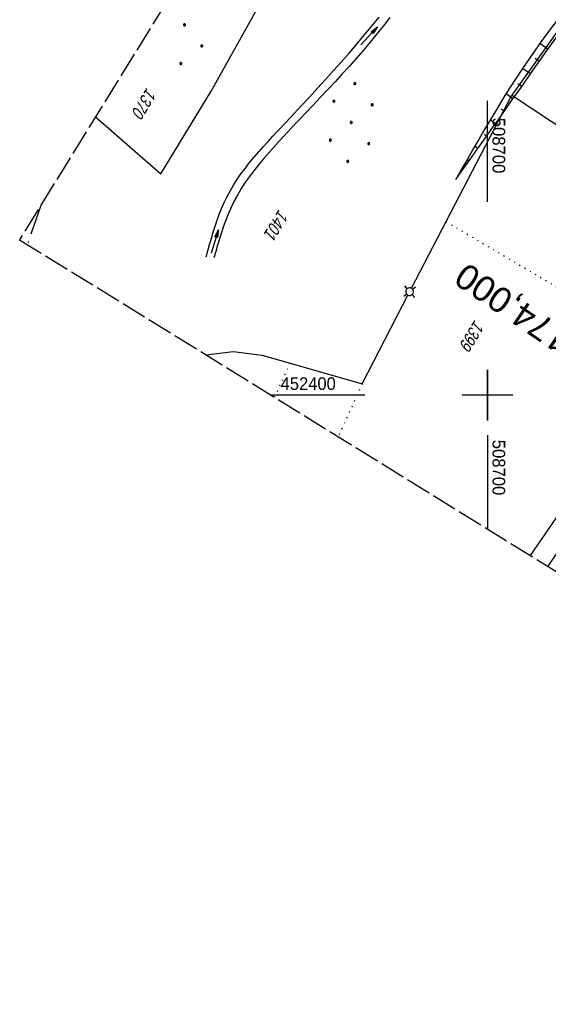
# Model space of a CAD drawing. Extents: x 508608 to 509338, y 452280 to 453218.
# Tile 1 of 31: x 508608 to 508712, y 452280 to 452474. Entities that reach past the tile are written whole.
import ezdxf
from ezdxf.enums import TextEntityAlignment as Align

# ---------------------------------------------------------------- set-up
doc = ezdxf.new("R2010")
doc.units = 0
doc.header["$LTSCALE"] = 10
doc.header["$MEASUREMENT"] = 0
for name, pattern in [('ACAD_ISO14W100', [25.5, 12, -3, 0.5, -3, 0.5, -3, 0.5, -3]), ('AUSGEZOGEN', [0]), ('LT00', [0]), ('LT14', [0.6, 0.5, -0.1]), ('LT17', [0.15, 0.1, -0.05]), ('PUNKTX2_STR', [0.6, 0.1, -0.5])]:
    doc.linetypes.add(name, pattern=pattern)
doc.layers.get('0').update_dxf_attribs({"linetype": 'LT00'})
for name, color, linetype in [('--EK_ST-93-1', 30, 'LT17'), ('--EL_DFK_AB_L', 21, 'LT00'), ('DFK_AB_L', 21, 'LT00'), ('DFK_FLUR_NR', 250, 'LT00'), ('DFK_GZPKT', 250, 'LT00'), ('DFK_KATASTER', 250, 'LT00'), ('DFK_NUTZUNG', 250, 'LT00'), ('DFK_NUTZUNGSGRENZE', 70, 'PUNKTX2_STR'), ('PFEIL', 140, 'AUSGEZOGEN'), ('TELEKOM', 210, 'ACAD_ISO14W100'), ('V119_BOESCH', 250, 'LT00'), ('V119_BOSCHUNG', 250, 'LT00'), ('V119_GRABEN', 250, 'LT00'), ('V119_RASTER', 250, 'LT00'), ('V120_BOESCH', 250, 'LT00'), ('V120_BOSCHUNG', 250, 'LT00'), ('V120_GRABEN', 250, 'LT00'), ('V120_RASTER', 250, 'LT00')]:
    doc.layers.add(name, color=color, linetype=linetype)
doc.layers.add('-BLATT_119-RAND', color=7, linetype='LT14', plot=False)
doc.styles.add('Beschrift', font='ARIAL.TTF')
doc.styles.get("Standard").update_dxf_attribs({"font": 'ARIAL.TTF'})

# ---------------------------------------------------------------- blocks, each defined once
blk = doc.blocks.new('SYMB7030')
at = {"color": 0, "linetype": 'ByBlock'}
for p, q in [((-0.353695, 0.353695), (-0.697, 0.697)), ((0.353695, 0.353695), (0.697, 0.697)), ((-0.353695, -0.353695), (-0.697, -0.697)), ((0.353695, -0.353695), (0.697, -0.697))]:
    blk.add_line(p, q, dxfattribs=at)
for points in [[(-0.031408, 0.499213), (-0.093728, 0.49134), (-0.15457, 0.475719), (-0.212975, 0.452595), (-0.268021, 0.422333), (-0.31884, 0.385411), (-0.36463, 0.342411), (-0.40467, 0.29401), (-0.438329, 0.240973), (-0.465074, 0.184136), (-0.484486, 0.124395), (-0.496256, 0.062692), (-0.5002, 0)], [(-0.5002, 0), (-0.496256, -0.062692), (-0.484486, -0.124395), (-0.465074, -0.184136), (-0.438329, -0.240973), (-0.404671, -0.29401), (-0.36463, -0.342411), (-0.31884, -0.385411), (-0.268021, -0.422333), (-0.212975, -0.452595), (-0.15457, -0.475719), (-0.093728, -0.49134), (-0.031408, -0.499213), (0.031408, -0.499213), (0.093728, -0.49134), (0.15457, -0.475719), (0.212975, -0.452595), (0.268021, -0.422333), (0.31884, -0.385411), (0.36463, -0.342411), (0.404671, -0.29401), (0.438329, -0.240973), (0.465075, -0.184136), (0.484486, -0.124395), (0.496256, -0.062692), (0.500201, 0)], [(0.5002, 0), (0.496256, 0.062692), (0.484485, 0.124395), (0.465074, 0.184136), (0.438329, 0.240973), (0.40467, 0.29401), (0.36463, 0.34241), (0.31884, 0.385411), (0.268021, 0.422333), (0.212975, 0.452595), (0.15457, 0.475719), (0.093728, 0.49134), (0.031408, 0.499213), (-0.031408, 0.499213)]]:
    blk.add_lwpolyline(points, dxfattribs=at)
blk = doc.blocks.new('Ackerland7')
at = {"layer": 'DFK_NUTZUNG', "color": 0, "linetype": 'ByBlock'}
for p, q in [((-4, 3.93), (-4, 3.67)), ((-3.95, 3.63), (-3.95, 3.97)), ((-3.9, 3.99), (-3.9, 3.61)), ((-3.85, 3.6), (-3.85, 4)), ((-3.8, 3.99), (-3.8, 3.61)), ((-3.75, 3.63), (-3.75, 3.97)), ((-3.7, 3.93), (-3.7, 3.67)), ((3.7, 3.93), (3.7, 3.67)), ((3.75, 3.63), (3.75, 3.97)), ((3.8, 3.99), (3.8, 3.61)), ((3.85, 3.6), (3.85, 4)), ((3.9, 3.99), (3.9, 3.61)), ((3.95, 3.63), (3.95, 3.97)), ((4, 3.93), (4, 3.67)), ((-3.65, 3.8), (-3.65, 3.8)), ((4.05, 3.8), (4.05, 3.8)), ((-7.85, 0.13), (-7.85, -0.13)), ((-7.8, -0.17), (-7.8, 0.17)), ((-7.75, 0.19), (-7.75, -0.19)), ((-7.7, -0.2), (-7.7, 0.2)), ((-7.65, 0.19), (-7.65, -0.19)), ((-7.6, -0.17), (-7.6, 0.17)), ((-7.55, 0.13), (-7.55, -0.13)), ((-7.5, 0), (-7.5, 0)), ((-0.15, 0.13), (-0.15, -0.13)), ((-0.1, -0.17), (-0.1, 0.17)), ((-0.05, 0.19), (-0.05, -0.19)), ((0, -0.2), (0, 0.2)), ((0.05, 0.19), (0.05, -0.19)), ((0.1, -0.17), (0.1, 0.17)), ((0.15, 0.13), (0.15, -0.13)), ((0.2, 0), (0.2, 0)), ((7.55, 0.13), (7.55, -0.13)), ((7.6, -0.17), (7.6, 0.17)), ((7.65, 0.19), (7.65, -0.19)), ((7.7, -0.2), (7.7, 0.2)), ((7.75, 0.19), (7.75, -0.19)), ((7.8, -0.17), (7.8, 0.17)), ((7.85, 0.13), (7.85, -0.13)), ((7.9, 0), (7.9, 0)), ((-4, -3.67), (-4, -3.93)), ((-3.95, -3.97), (-3.95, -3.63)), ((-3.9, -3.61), (-3.9, -3.99)), ((-3.85, -4), (-3.85, -3.6)), ((-3.8, -3.61), (-3.8, -3.99)), ((-3.75, -3.97), (-3.75, -3.63)), ((-3.7, -3.67), (-3.7, -3.93)), ((-3.65, -3.8), (-3.65, -3.8)), ((3.7, -3.67), (3.7, -3.93)), ((3.75, -3.97), (3.75, -3.63)), ((3.8, -3.61), (3.8, -3.99)), ((3.85, -4), (3.85, -3.6)), ((3.9, -3.61), (3.9, -3.99)), ((3.95, -3.97), (3.95, -3.63)), ((4, -3.67), (4, -3.93)), ((4.05, -3.8), (4.05, -3.8))]:
    blk.add_line(p, q, dxfattribs=at)
for points in [[(-3.65, 3.8), (-3.67, 3.89), (-3.73, 3.96), (-3.81, 3.99), (-3.89, 3.99), (-3.97, 3.96), (-4.03, 3.89), (-4.05, 3.8), (-4.03, 3.71), (-3.97, 3.64), (-3.89, 3.6), (-3.81, 3.6), (-3.73, 3.64), (-3.67, 3.71), (-3.65, 3.8)], [(4.05, 3.8), (4.03, 3.89), (3.97, 3.96), (3.89, 3.99), (3.81, 3.99), (3.73, 3.96), (3.67, 3.89), (3.65, 3.8), (3.67, 3.71), (3.73, 3.64), (3.81, 3.61), (3.89, 3.61), (3.97, 3.64), (4.03, 3.71), (4.05, 3.8)], [(-7.5, 0), (-7.52, 0.09), (-7.58, 0.16), (-7.66, 0.19), (-7.74, 0.19), (-7.82, 0.16), (-7.88, 0.09), (-7.9, 0)], [(0.2, 0), (0.18, 0.09), (0.12, 0.16), (0.04, 0.19), (-0.04, 0.19), (-0.12, 0.16), (-0.18, 0.09), (-0.2, 0)], [(-0.2, 0), (-0.18, -0.09), (-0.12, -0.16), (-0.04, -0.19), (0.04, -0.19), (0.12, -0.16), (0.18, -0.09), (0.2, 0)], [(7.9, 0), (7.88, 0.09), (7.82, 0.16), (7.74, 0.19), (7.66, 0.19), (7.58, 0.16), (7.52, 0.09), (7.5, 0)], [(7.5, 0), (7.52, -0.09), (7.58, -0.16), (7.66, -0.19), (7.74, -0.19), (7.82, -0.16), (7.88, -0.09), (7.9, 0)], [(-7.9, 0), (-7.88, -0.09), (-7.82, -0.16), (-7.74, -0.19), (-7.66, -0.19), (-7.58, -0.16), (-7.52, -0.09), (-7.5, 0)], [(-3.65, -3.8), (-3.67, -3.71), (-3.73, -3.64), (-3.81, -3.61), (-3.89, -3.61), (-3.97, -3.64), (-4.03, -3.71), (-4.05, -3.8), (-4.03, -3.89), (-3.97, -3.96), (-3.89, -3.99), (-3.81, -3.99), (-3.73, -3.96), (-3.67, -3.89), (-3.65, -3.8)], [(4.05, -3.8), (4.03, -3.71), (3.97, -3.64), (3.89, -3.61), (3.81, -3.61), (3.73, -3.64), (3.67, -3.71), (3.65, -3.8), (3.67, -3.89), (3.73, -3.96), (3.81, -3.99), (3.89, -3.99), (3.97, -3.96), (4.03, -3.89), (4.05, -3.8)]]:
    blk.add_lwpolyline(points, dxfattribs=at)
blk = doc.blocks.new('Ackerland3')
at = {"layer": 'DFK_NUTZUNG', "color": 0, "linetype": 'ByBlock'}
for p, q in [((-0.15, 2.66), (-0.15, 2.4)), ((-0.1, 2.36), (-0.1, 2.7)), ((-0.05, 2.72), (-0.05, 2.34)), ((0, 2.33), (0, 2.73)), ((0.05, 2.72), (0.05, 2.34)), ((0.1, 2.36), (0.1, 2.7)), ((0.15, 2.66), (0.15, 2.4)), ((0.2, 2.53), (0.2, 2.53)), ((-4, -1.14), (-4, -1.4)), ((-3.95, -1.44), (-3.95, -1.1)), ((-3.9, -1.07), (-3.9, -1.46)), ((-3.85, -1.46), (-3.85, -1.07)), ((-3.8, -1.07), (-3.8, -1.46)), ((-3.75, -1.44), (-3.75, -1.1)), ((-3.7, -1.14), (-3.7, -1.4)), ((-3.65, -1.27), (-3.65, -1.26)), ((3.7, -1.14), (3.7, -1.4)), ((3.75, -1.44), (3.75, -1.1)), ((3.8, -1.07), (3.8, -1.46)), ((3.85, -1.46), (3.85, -1.07)), ((3.9, -1.07), (3.9, -1.46)), ((3.95, -1.44), (3.95, -1.1)), ((4, -1.14), (4, -1.4)), ((4.05, -1.27), (4.05, -1.26))]:
    blk.add_line(p, q, dxfattribs=at)
for points in [[(0.2, 2.53), (0.18, 2.62), (0.12, 2.69), (0.04, 2.73), (-0.04, 2.73), (-0.12, 2.69), (-0.18, 2.62), (-0.2, 2.53), (-0.18, 2.45), (-0.12, 2.38), (-0.04, 2.34), (0.04, 2.34), (0.12, 2.38), (0.18, 2.45), (0.2, 2.53)], [(-3.65, -1.27), (-3.67, -1.18), (-3.73, -1.11), (-3.81, -1.07), (-3.89, -1.07), (-3.97, -1.11), (-4.03, -1.18), (-4.05, -1.27)], [(-4.05, -1.27), (-4.03, -1.35), (-3.97, -1.42), (-3.89, -1.46), (-3.81, -1.46), (-3.73, -1.42), (-3.67, -1.35), (-3.65, -1.27)], [(4.05, -1.27), (4.03, -1.18), (3.97, -1.11), (3.89, -1.07), (3.81, -1.07), (3.73, -1.11), (3.67, -1.18), (3.65, -1.27)], [(3.65, -1.27), (3.67, -1.35), (3.73, -1.42), (3.81, -1.46), (3.89, -1.46), (3.97, -1.42), (4.03, -1.35), (4.05, -1.27)]]:
    blk.add_lwpolyline(points, dxfattribs=at)
blk = doc.blocks.new('Pfreil3')
at = {"layer": 'PFEIL'}
blk.add_hatch(color=256, dxfattribs=at).paths.add_polyline_path([(-1.55, 0.27), (-1.55, -0.27), (0, 0)])
for p, q in [((-1.55, 0), (-4.83, 0)), ((-1.55, -0.27), (-1.55, 0.27)), ((-1.55, 0.27), (0, 0)), ((0, 0), (-1.55, -0.27))]:
    blk.add_line(p, q, dxfattribs=at)

msp = doc.modelspace()

# ---------------------------------------------------------------- linework, layer by layer
at = {"layer": '--EL_DFK_AB_L'}
msp.add_line((508754.6, 452428.44), (508711.89, 452366.25), dxfattribs=at)
at = {"layer": '-BLATT_119-RAND'}
msp.add_lwpolyline([(509093.92, 453217.53), (508607.66, 452430.65), (508851.81, 452279.78), (509338.07, 453066.66), (509093.92, 453217.53)], dxfattribs=at)
at = {"layer": 'DFK_AB_L'}
msp.add_line((508754.6, 452428.44), (508711.89, 452366.25), dxfattribs=at)
at = {"layer": 'DFK_KATASTER'}
for p, q in [((508645.47, 452459.98), (508655.12, 452477.23)), ((508714.48, 452472.73), (508704.81, 452459.2)), ((508635.54, 452443.63), (508645.47, 452459.98)), ((508684.98, 452421.06), (508704.81, 452459.2)), ((508704.81, 452459.2), (508722.56, 452447.43)), ((508622.63, 452454.87), (508635.54, 452443.63)), ((508708.5, 452368.34), (508751.16, 452430.51)), ((508708.5, 452368.34), (508751.16, 452430.51)), ((508754.6, 452428.44), (508711.89, 452366.25)), ((508675.27, 452402.19), (508684.29, 452419.73)), ((508644.47, 452407.91), (508649.83, 452408.61)), ((508649.83, 452408.61), (508655.56, 452407.87)), ((508655.56, 452407.87), (508675.27, 452402.19))]:
    msp.add_line(p, q, dxfattribs=at)
at = {"layer": 'DFK_NUTZUNGSGRENZE', "ltscale": 0.2}
for p, q in [((508691.81, 452434.22), (508735.87, 452408.23)), ((508661, 452406.3), (508657.99, 452399.55)), ((508675.27, 452402.19), (508670.54, 452391.8))]:
    msp.add_line(p, q, dxfattribs=at)
at = {"layer": 'TELEKOM', "ltscale": 0.05, "flags": 128}
msp.add_lwpolyline([(508611.83, 452437.39), (508609.17, 452429.72)], dxfattribs=at)
at = {"layer": 'V119_BOESCH'}
for points in [[(508693.75, 452442.54), (508695.14, 452444.49), (508696.52, 452446.43), (508697.91, 452448.37), (508699.29, 452450.32), (508700.76, 452452.39), (508702.22, 452454.46), (508703.69, 452456.54), (508705.15, 452458.62), (508706.62, 452460.7), (508708.09, 452462.8), (508709.57, 452464.91), (508710.58, 452466.36), (508711.61, 452467.81), (508712.63, 452469.26), (508713.67, 452470.71), (508714.72, 452472.14), (508715.77, 452473.55), (508716.84, 452474.94)], [(508714.35, 452474.77), (508713.1, 452473.11), (508711.86, 452471.44), (508710.63, 452469.77), (508709.43, 452468.08), (508708.24, 452466.37), (508706.92, 452464.44), (508705.64, 452462.5), (508704.38, 452460.53), (508703.13, 452458.56), (508701.91, 452456.57), (508700.7, 452454.57), (508699.51, 452452.56), (508698.33, 452450.54), (508697.18, 452448.55), (508696.03, 452446.55), (508694.89, 452444.55), (508693.75, 452442.54)]]:
    msp.add_lwpolyline(points, dxfattribs=at)
at = {"layer": 'V119_BOSCHUNG'}
for p, q in [((508711.93, 452468.27), (508710.36, 452469.38)), ((508710.21, 452465.82), (508709.41, 452466.38)), ((508708.48, 452463.36), (508706.93, 452464.46)), ((508706.76, 452460.9), (508706.02, 452461.43)), ((508705.03, 452458.45), (508703.67, 452459.42)), ((508703.31, 452455.99), (508702.7, 452456.43)), ((508701.58, 452453.54), (508700.54, 452454.28)), ((508699.84, 452451.1), (508699.42, 452451.39)), ((508698.1, 452448.65), (508697.49, 452449.09)), ((508696.36, 452446.21), (508696.18, 452446.34)), ((508694.62, 452443.76), (508694.5, 452443.85))]:
    msp.add_line(p, q, dxfattribs=at)
at = {"layer": 'V119_GRABEN'}
for points in [[(508644.5, 452427.24), (508644.83, 452428.46), (508645.16, 452429.68), (508645.5, 452430.9), (508645.85, 452432.11), (508646.23, 452433.31), (508646.63, 452434.49), (508647.05, 452435.66), (508647.51, 452436.82), (508648, 452437.96), (508648.54, 452439.07), (508649.18, 452440.26), (508649.87, 452441.43), (508650.61, 452442.57), (508651.39, 452443.69), (508652.21, 452444.79), (508653.06, 452445.87), (508653.94, 452446.94), (508654.84, 452447.99), (508655.76, 452449.03), (508656.69, 452450.05), (508657.63, 452451.08), (508658.58, 452452.09), (508660.17, 452453.79), (508661.76, 452455.49), (508663.34, 452457.17), (508664.91, 452458.86), (508666.48, 452460.55), (508668.03, 452462.25), (508669.57, 452463.95), (508671.1, 452465.66), (508672.61, 452467.38), (508674.1, 452469.12), (508675.62, 452470.92), (508677.11, 452472.75), (508678.59, 452474.58)], [(508680.75, 452474.48), (508679.45, 452472.86), (508678.15, 452471.25), (508676.84, 452469.65), (508675.51, 452468.07), (508674.14, 452466.48), (508672.75, 452464.92), (508671.35, 452463.37), (508669.93, 452461.82), (508668.5, 452460.29), (508667.06, 452458.76), (508665.61, 452457.23), (508664.16, 452455.7), (508662.71, 452454.17), (508661.25, 452452.63), (508659.8, 452451.08), (508658.77, 452449.97), (508657.75, 452448.86), (508656.75, 452447.73), (508655.76, 452446.6), (508654.8, 452445.44), (508653.88, 452444.27), (508652.98, 452443.08), (508652.13, 452441.86), (508651.33, 452440.62), (508650.57, 452439.34), (508649.88, 452438.04), (508649.33, 452436.89), (508648.82, 452435.71), (508648.35, 452434.51), (508647.92, 452433.3), (508647.51, 452432.07), (508647.12, 452430.84), (508646.74, 452429.59), (508646.38, 452428.34), (508646.02, 452427.08)]]:
    msp.add_lwpolyline(points, dxfattribs=at)
at = {"layer": 'V119_RASTER'}
for p, q in [((508700, 452405), (508700, 452395)), ((508675.77, 452400), (508657.27, 452400)), ((508705, 452400), (508695, 452400)), ((508700, 452392.09), (508700, 452373.59))]:
    msp.add_line(p, q, dxfattribs=at)
at = {"layer": 'V120_BOESCH'}
for points in [[(508702.26, 452457.14), (508701.91, 452456.57), (508700.7, 452454.57), (508699.51, 452452.56), (508698.33, 452450.54), (508697.18, 452448.55), (508696.03, 452446.55), (508694.89, 452444.55), (508693.75, 452442.54)], [(508693.75, 452442.54), (508695.14, 452444.49), (508696.52, 452446.43), (508697.91, 452448.37), (508699.29, 452450.32), (508700.76, 452452.39), (508702.22, 452454.46), (508703.69, 452456.54), (508703.69, 452456.54)]]:
    msp.add_lwpolyline(points, dxfattribs=at)
at = {"layer": 'V120_BOSCHUNG'}
for p, q in [((508703.31, 452455.99), (508702.7, 452456.43)), ((508701.58, 452453.54), (508700.54, 452454.28)), ((508699.84, 452451.1), (508699.42, 452451.39)), ((508698.1, 452448.65), (508697.49, 452449.09)), ((508696.36, 452446.21), (508696.18, 452446.34)), ((508694.62, 452443.76), (508694.5, 452443.85))]:
    msp.add_line(p, q, dxfattribs=at)
at = {"layer": 'V120_GRABEN'}
for points in [[(508644.5, 452427.24), (508644.83, 452428.46), (508645.16, 452429.68), (508645.5, 452430.9), (508645.85, 452432.11), (508646.23, 452433.31), (508646.63, 452434.49), (508647.05, 452435.66), (508647.51, 452436.82), (508648, 452437.96), (508648.54, 452439.07), (508649.18, 452440.26), (508649.87, 452441.43), (508650.61, 452442.57), (508651.39, 452443.69), (508652.21, 452444.79), (508653.06, 452445.87), (508653.94, 452446.94), (508654.84, 452447.99), (508655.76, 452449.03), (508656.69, 452450.05), (508657.63, 452451.08), (508658.58, 452452.09), (508660.17, 452453.79), (508661.76, 452455.49), (508663.34, 452457.17), (508664.91, 452458.86), (508666.48, 452460.55), (508668.03, 452462.25), (508669.57, 452463.95), (508671.1, 452465.66), (508672.61, 452467.38), (508673.93, 452468.92)], [(508675.63, 452468.21), (508675.51, 452468.07), (508674.14, 452466.48), (508672.75, 452464.92), (508671.35, 452463.37), (508669.93, 452461.82), (508668.5, 452460.29), (508667.06, 452458.76), (508665.61, 452457.23), (508664.16, 452455.7), (508662.71, 452454.17), (508661.25, 452452.63), (508659.8, 452451.08), (508658.77, 452449.97), (508657.75, 452448.86), (508656.75, 452447.73), (508655.76, 452446.6), (508654.8, 452445.44), (508653.88, 452444.27), (508652.98, 452443.08), (508652.13, 452441.86), (508651.33, 452440.62), (508650.57, 452439.34), (508649.88, 452438.04), (508649.33, 452436.89), (508648.82, 452435.71), (508648.35, 452434.51), (508647.92, 452433.3), (508647.51, 452432.07), (508647.12, 452430.84), (508646.74, 452429.59), (508646.38, 452428.34), (508646.02, 452427.08)]]:
    msp.add_lwpolyline(points, dxfattribs=at)
at = {"layer": 'V120_RASTER'}
for p, q in [((508700, 452438.12), (508700, 452458.08)), ((508700, 452395), (508700, 452405)), ((508705, 452400), (508695, 452400))]:
    msp.add_line(p, q, dxfattribs=at)

# ---------------------------------------------------------------- block references
at = {"layer": 'DFK_GZPKT', "xscale": 1.500000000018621, "yscale": 1.5, "zscale": 1.5, "rotation": 264.7377099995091}
msp.add_blockref('SYMB7030', (508684.63, 452420.4), dxfattribs=at)
at = {"layer": 'DFK_NUTZUNG'}
for name, p, rotation in [('Ackerland3', (508641.09, 452469.12), 264.7376999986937), ('Ackerland7', (508673.12, 452453.78), 264.7376999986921)]:
    msp.add_blockref(name, p, dxfattribs=dict(at, rotation=rotation))
at = {"layer": 'PFEIL'}
for p, rotation in [((508678.27, 452472.66), 47.80112480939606), ((508646.94, 452432.63), 72.3389363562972)]:
    msp.add_blockref('Pfreil3', p, dxfattribs=dict(at, rotation=rotation))

# ---------------------------------------------------------------- texts
at = {"layer": '--EK_ST-93-1', "style": 'Beschrift'}
msp.add_text('174,000', height=5, rotation=-214.1739, dxfattribs=at).set_placement((508715.33, 452410.1), align=Align.MIDDLE_LEFT)
at = {"layer": 'DFK_FLUR_NR', "oblique": 13.754, "width": 0.75}
for s, p in [('1370', (508632.79, 452460.8)), ('1401', (508658.85, 452436.78)), ('1399', (508697.49, 452414.94))]:
    msp.add_text(s, height=2.5, rotation=238.2858, dxfattribs=at).set_placement(p)
at = {"layer": 'V119_RASTER'}
for s, rotation, width, p in [(' 452400', -0.0002, 0.934, (508658.27, 452401)), (' 508700', -90.0002, 0.941, (508701, 452392.09))]:
    msp.add_text(s, height=2.5, rotation=rotation, dxfattribs=dict(at, width=width)).set_placement(p)
at = {"layer": 'V120_RASTER', "width": 0.941}
msp.add_text(' 508700', height=2.5, rotation=-89.9997, dxfattribs=at).set_placement((508701, 452455.62))

doc.saveas('drawing.dxf')
